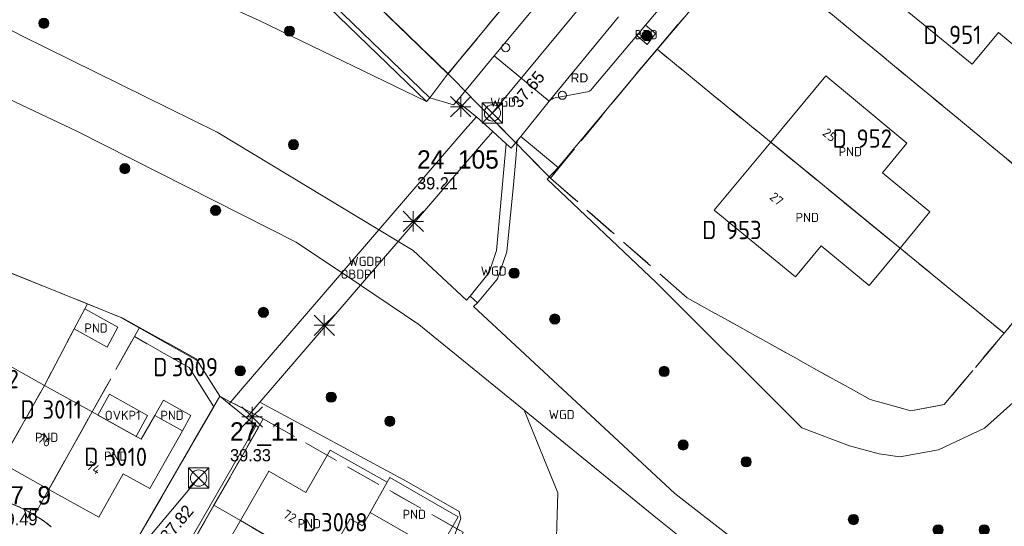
# Model space of a CAD drawing. Header units: metres. Extents: x 207644 to 210135, y 370459 to 373417.
# Tile 165 of 256: x 208797 to 208894, y 371607 to 371656. Entities that reach past the tile are written whole.
import ezdxf
from ezdxf.enums import TextEntityAlignment as Align

# ---------------------------------------------------------------- set-up
doc = ezdxf.new("R2010")
doc.units = ezdxf.units.M
doc.linetypes.add('HIDDEN2', pattern=[4.7625, 3.175, -1.5875])
for name, color, linetype in [('BTD', 7, 'Continuous'), ('combi_kolk', 7, 'Continuous'), ('CON_BxH300x300mm', 7, 'Continuous'), ('GB', 1, 'Continuous'), ('GB07', 1, 'Continuous'), ('GB11', 1, 'Continuous'), ('INV_BxH300x300mm', 7, 'Continuous'), ('KAD_perceelnummer', 212, 'Continuous'), ('KAD_sectie', 212, 'Continuous'), ('KAD_Vastgesteld_Perceel', 212, 'Continuous'), ('KO_INSPECTIE', 7, 'Continuous'), ('NAR', 7, 'Continuous'), ('NLV_inspectieput', 7, 'Continuous'), ('NNR_inspectieput', 7, 'Continuous'), ('NOD_inspectieput', 7, 'Continuous'), ('OBDP1', 7, 'Continuous'), ('OVKP1', 7, 'Continuous'), ('PND', 7, 'Continuous'), ('WGD', 7, 'Continuous'), ('WGDP1', 7, 'Continuous')]:
    doc.layers.add(name, color=color, linetype=linetype)
for name, color, linetype, lineweight in [('GMV', 7, 'Continuous', 25), ('GOBDP1', 7, 'Continuous', 25), ('GP1', 7, 'Continuous', 30), ('Q21_lantaarnpaal', 1, 'Continuous', 0), ('Q26_boom', 72, 'Continuous', 0), ('Q28_rioolput', 153, 'Continuous', 0)]:
    doc.layers.add(name, color=color, linetype=linetype, lineweight=lineweight)
doc.styles.add('ISO', font='isocpeur.ttf', dxfattribs={"height": 1})
doc.styles.add('ISOCP', font='ISOCP.shx', dxfattribs={"height": 1.8})

# ---------------------------------------------------------------- blocks, each defined once
blk = doc.blocks.new('ACMAP_ANN_TEMPLATE_Vastgesteld_Perceelnummer')
at = {"layer": 'KAD_perceelnummer', "style": 'ISOCP'}
blk.add_attdef('Perceelnummer', text='', height=1.8, dxfattribs=at).set_placement((0, 0), align=Align.MIDDLE)
at = {"layer": 'KAD_sectie', "style": 'ISOCP'}
blk.add_attdef('sectie', text='', height=1.8, dxfattribs=at).set_placement((-2.7, 0), align=Align.MIDDLE_RIGHT)
blk = doc.blocks.new('Q26')
blk.add_hatch(color=256).paths.add_polyline_path([(-0.452, -0.01, 1), (0.548, -0.01, 1)])
blk.add_circle((0.048, -0.01), 0.5)
blk = doc.blocks.new('Q21')
for p, q in [((-1, 1), (0, 0)), ((0, 1), (0, 0)), ((0, 0), (1, 1)), ((-1, 0), (0, 0)), ((-1, -1), (0, 0)), ((0, 0), (1, 0)), ((0, 0), (0, -1)), ((0, 0), (1, -1))]:
    blk.add_line(p, q)
blk = doc.blocks.new('Q28')
at = {"linetype": 'Continuous'}
for p, q in [((-1, -1), (1, 1)), ((-1, 1), (1, -1))]:
    blk.add_line(p, q, dxfattribs=at)
blk.add_lwpolyline([(1, 1), (1, -1), (-1, -1), (-1, 1)], close=True)

msp = doc.modelspace()

# ---------------------------------------------------------------- linework, layer by layer
at = {"layer": 'combi_kolk', "color": 253, "lineweight": 13}
for centre in [(208845.14, 371653.6), (208850.72, 371648.92)]:
    msp.add_circle(centre, 0.4, dxfattribs=at)
at = {"layer": 'CON_BxH300x300mm', "color": 253, "linetype": 'Continuous', "lineweight": 13}
for points in [[(208862.78, 371670.05), (208843.85, 371647.19)], [(208801.35, 371595.03), (208814.97, 371611.3)]]:
    msp.add_lwpolyline(points, dxfattribs=at)
at = {"layer": 'GB', "color": 253, "linetype": 'Continuous', "lineweight": 13}
for points in [[(208890.995, 371651.965), (208883.005, 371658.537)], [(208893.565, 371655.093), (208890.995, 371651.965)], [(208898.167, 371651.304), (208893.565, 371655.093)], [(208876.608, 371650.843), (208871.187, 371644.306)], [(208884.579, 371644.226), (208876.608, 371650.843)], [(208865.646, 371637.623), (208871.187, 371644.306)], [(208882.176, 371641.3), (208884.579, 371644.226)], [(208886.826, 371637.452), (208882.176, 371641.3)], [(208873.639, 371631.079), (208865.646, 371637.623)], [(208883.899, 371633.899), (208886.826, 371637.452)], [(208876.141, 371634.109), (208873.639, 371631.079)], [(208880.866, 371630.217), (208876.141, 371634.109)], [(208883.899, 371633.899), (208880.866, 371630.217)], [(208803.8, 371627.921), (208802.742, 371625.971)], [(208807.041, 371626.124), (208803.8, 371627.921)], [(208802.742, 371625.971), (208805.972, 371624.164)], [(208805.972, 371624.164), (208807.041, 371626.124)], [(208809.339, 371615.108), (208804.514, 371617.796)], [(208810.671, 371617.459), (208809.339, 371615.108)], [(208813.374, 371615.933), (208810.671, 371617.459)], [(208810.171, 371610.272), (208813.374, 371615.933)], [(208827.904, 371614.051), (208825.515, 371609.888)], [(208795.551, 371612.814), (208800.254, 371610.187)], [(208805.165, 371607.443), (208807.549, 371611.717)], [(208807.549, 371611.717), (208810.171, 371610.272)], [(208821.872, 371611.978), (208819.085, 371607.121)], [(208825.515, 371609.888), (208821.872, 371611.978)], [(208831.844, 371607.923), (208833.515, 371610.894)], [(208800.254, 371610.187), (208805.165, 371607.443)], [(208831.092, 371606.587), (208831.844, 371607.923)], [(208816.285, 371602.24), (208819.085, 371607.121)], [(208827.099, 371602.438), (208829.872, 371607.277)], [(208829.872, 371607.277), (208831.092, 371606.587)]]:
    msp.add_lwpolyline(points, dxfattribs=at)
at = {"layer": 'GB07', "color": 253, "linetype": 'Continuous', "lineweight": 13}
for points in [[(208883.899, 371633.899), (208871.187, 371644.306)], [(208795.551, 371612.814), (208799.83, 371620.409)], [(208800.254, 371610.187), (208804.514, 371617.796)], [(208827.099, 371602.438), (208819.085, 371607.121)]]:
    msp.add_lwpolyline(points, dxfattribs=at)
at = {"layer": 'GB11', "color": 253, "linetype": 'Continuous', "lineweight": 13}
for points in [[(208794.922, 371623.146), (208799.83, 371620.409)], [(208799.83, 371620.409), (208804.514, 371617.796)], [(208810.671, 371617.459), (208811.517, 371618.958), (208814.22, 371617.432), (208813.374, 371615.933)], [(208833.515, 371610.894), (208827.904, 371614.051)], [(208831.844, 371607.923), (208838.517, 371604.087), (208840.479, 371607.5), (208833.775, 371611.354)], [(208833.515, 371610.894), (208833.775, 371611.354)]]:
    msp.add_lwpolyline(points, dxfattribs=at)
at = {"layer": 'GMV', "color": 253, "linetype": 'Continuous', "lineweight": 13}
for points in [[(208809.539, 371675.226), (208837.357, 371648.296)], [(208837.705, 371648.655), (208812.16, 371673.384)], [(208839.472, 371651.02), (208851.435, 371665.501)], [(208820.925, 371656.26), (208801.088, 371665.251)], [(208852.92, 371663.522), (208844.001, 371652.786)], [(208868.796, 371663.805), (208857.955, 371651.004)], [(208797.666, 371654.743), (208781.257, 371663.293)], [(208865.079, 371663.169), (208858.89, 371655.809)], [(208829.697, 371660.478), (208839.472, 371651.02)], [(208837.357, 371648.296), (208820.925, 371656.26)], [(208849.433, 371648.336), (208856.237, 371656.62)], [(208858.031, 371654.787), (208858.89, 371655.809)], [(208859.878, 371654.992), (208858.89, 371655.809)], [(208781.213, 371655.662), (208803.011, 371645.386)], [(208859.038, 371653.924), (208859.878, 371654.992)], [(208816.787, 371645.28), (208797.666, 371654.743)], [(208858.031, 371654.787), (208853.66, 371649.589)], [(208858.031, 371654.787), (208859.038, 371653.924)], [(208844.001, 371652.786), (208840.341, 371648.354)], [(208849.433, 371648.336), (208844.001, 371652.786)], [(208839.472, 371651.02), (208837.708, 371648.652)], [(208857.955, 371651.004), (208850.294, 371641.812)], [(208853.005, 371649.212), (208850.023, 371648.659)], [(208837.705, 371648.655), (208837.357, 371648.296)], [(208837.705, 371648.655), (208837.708, 371648.652)], [(208840.025, 371647.97), (208837.708, 371648.652)], [(208840.341, 371648.354), (208840.025, 371647.97)], [(208842.263, 371646.808), (208840.341, 371648.354)], [(208849.433, 371648.336), (208846.621, 371644.869)], [(208843.87, 371645.364), (208842.263, 371646.808)], [(208803.011, 371645.386), (208824.559, 371634.494)], [(208836.043, 371633.662), (208816.787, 371645.28)], [(208845.189, 371644.162), (208843.87, 371645.364)], [(208845.69, 371643.705), (208846.288, 371644.453)], [(208846.136, 371642.684), (208846.288, 371644.453)], [(208846.621, 371644.869), (208846.288, 371644.453)], [(208850.294, 371641.812), (208846.621, 371644.869)], [(208845.094, 371643.1), (208845.189, 371644.162)], [(208845.189, 371644.162), (208845.69, 371643.705)], [(208844.254, 371633.675), (208845.094, 371643.1)], [(208845.916, 371640.125), (208846.136, 371642.684)], [(208850.294, 371641.812), (208849.221, 371640.683)], [(208849.221, 371640.683), (208859.927, 371630.508)], [(208845.259, 371633.527), (208845.916, 371640.125)], [(208824.559, 371634.494), (208830.874, 371630.257)], [(208791.297, 371633.563), (208807.25, 371627.125)], [(208841.304, 371628.779), (208836.043, 371633.662)], [(208843.518, 371631.515), (208844.254, 371633.675)], [(208844.338, 371630.89), (208845.259, 371633.527)], [(208841.652, 371629.176), (208843.518, 371631.515)], [(208842.368, 371628.529), (208844.338, 371630.89)], [(208820.991, 371618.768), (208830.874, 371630.257)], [(208830.874, 371630.257), (208836.622, 371626.401)], [(208859.927, 371630.508), (208874.26, 371616.222)], [(208841.652, 371629.176), (208841.304, 371628.779)], [(208842.368, 371628.529), (208841.652, 371629.176)], [(208841.989, 371628.143), (208842.368, 371628.529)], [(208861.781, 371609.772), (208841.989, 371628.143)], [(208807.25, 371627.125), (208814.844, 371622.844)], [(208836.622, 371626.401), (208846.977, 371617.961)], [(208814.844, 371622.844), (208817.058, 371619.354)], [(208807.378, 371602.575), (208817.058, 371619.354)], [(208817.976, 371618.608), (208817.058, 371619.354)], [(208819.669, 371617.231), (208817.976, 371618.608)], [(208820.991, 371618.768), (208819.669, 371617.231)], [(208835.449, 371610.969), (208820.991, 371618.768)], [(208892.191, 371616.201), (208895.313, 371619.002)], [(208820.62, 371616.458), (208819.669, 371617.231)], [(208846.977, 371617.961), (208850.277, 371609.833)], [(208846.977, 371617.961), (208860.051, 371607.305)], [(208820.62, 371616.458), (208808.453, 371595.269)], [(208820.859, 371616.264), (208809.695, 371596.766)], [(208820.62, 371616.458), (208820.859, 371616.264)], [(208874.26, 371616.222), (208878.919, 371614.453)], [(208887.664, 371614.073), (208892.191, 371616.201)], [(208878.919, 371614.453), (208881.857, 371613.665)], [(208881.857, 371613.665), (208883.881, 371613.385)], [(208883.881, 371613.385), (208887.664, 371614.073)], [(208840.59, 371608.006), (208835.449, 371610.969)], [(208850.277, 371609.833), (208850.052, 371602.24)], [(208867.508, 371605.315), (208861.781, 371609.772)], [(208840.741, 371607.312), (208840.59, 371608.006)], [(208836.904, 371597.049), (208840.741, 371607.312)], [(208860.051, 371607.305), (208863.997, 371604.136)]]:
    msp.add_lwpolyline(points, dxfattribs=at)
for points in [[(208853.66, 371649.589, -0.230593), (208853.005, 371649.212)], [(208849.433, 371648.336, -0.180943), (208850.023, 371648.659)], [(208795.745, 371609.07, -0.046945), (208798.239, 371608.009)], [(208798.239, 371608.009, -0.046254), (208800.495, 371606.507)]]:
    msp.add_lwpolyline(points, format="xyb", dxfattribs=at)
at = {"layer": 'GOBDP1', "color": 253, "linetype": 'Continuous', "lineweight": 13}
for points in [[(208842.263, 371646.808), (208841.176, 371645.546)], [(208841.176, 371645.546), (208832.686, 371635.688)], [(208842.968, 371644.315), (208843.87, 371645.364)], [(208834.569, 371634.552), (208842.968, 371644.315)], [(208832.686, 371635.688), (208829.058, 371631.475)], [(208830.874, 371630.257), (208834.569, 371634.552)], [(208829.058, 371631.475), (208819.444, 371620.313)], [(208819.444, 371620.313), (208817.976, 371618.608)]]:
    msp.add_lwpolyline(points, dxfattribs=at)
at = {"layer": 'GP1', "color": 253, "linetype": 'Continuous', "lineweight": 13}
for points in [[(208806.203, 371619.533), (208805.081, 371617.48)], [(208809.958, 371617.461), (208806.203, 371619.533)], [(208805.081, 371617.48), (208808.836, 371615.388)], [(208808.836, 371615.388), (208809.958, 371617.461)]]:
    msp.add_lwpolyline(points, dxfattribs=at)
at = {"layer": 'KAD_Vastgesteld_Perceel', "color": 253, "linetype": 'HIDDEN2', "lineweight": 13}
for points in [[(208694.9, 371757.493), (208709.747, 371743.218), (208724.491, 371729.043), (208726.583, 371726.967), (208741.407, 371712.618), (208756.118, 371698.38), (208764.536, 371707.097), (208766.611, 371705.085), (208779.128, 371692.94), (208781.396, 371690.743), (208796.163, 371676.442), (208804.372, 371684.979), (208806.485, 371682.937), (208821.263, 371668.649), (208839.485, 371651.032), (208849.545, 371640.773), (208862.969, 371629.017), (208880.974, 371619.008), (208884.967, 371617.908), (208888.231, 371618.531), (208894.123, 371625.528), (208902.743, 371635.772)], [(208896.154, 371694.321), (208886.652, 371683.887), (208884.256, 371681.257), (208877.743, 371673.946), (208868.796, 371663.805), (208860.023, 371653.446), (208857.955, 371651.004), (208849.545, 371640.773), (208839.485, 371651.032), (208851.429, 371665.493), (208866.061, 371682.303), (208879.779, 371697.62), (208881.139, 371699.081), (208885.47, 371703.86), (208889.647, 371708.469), (208893.818, 371713.071), (208927.234, 371749.943)], [(208840.955, 371605.973), (208821.326, 371617.111), (208818.078, 371618.804), (208817.058, 371619.354), (208814.745, 371623.005), (208809.165, 371626.103), (208807.511, 371627.021), (208804.064, 371628.407), (208794.165, 371632.388)], [(208800.495, 371606.507), (208799.688, 371607.114), (208798.842, 371607.665), (208800.256, 371610.191), (208804.514, 371617.796), (208808.659, 371625.198), (208814.058, 371622.152), (208816.454, 371618.307), (208807.378, 371602.575)], [(208807.378, 371602.575), (208816.454, 371618.307), (208817.058, 371619.354), (208818.078, 371618.804), (208821.326, 371617.111), (208816.484, 371608.641), (208811.63, 371600.151)], [(208796.598, 371608.769), (208797.43, 371608.414), (208798.239, 371608.009), (208798.842, 371607.665), (208799.688, 371607.114), (208800.495, 371606.507)]]:
    msp.add_lwpolyline(points, dxfattribs=at)
for points in [[(208837.641, 371685.868), (208850.521, 371673.434), (208851.429, 371665.493), (208839.485, 371651.032), (208821.263, 371668.649), (208837.641, 371685.868)], [(208868.796, 371663.805), (208877.743, 371673.946), (208911.511, 371646.198), (208902.743, 371635.772), (208868.796, 371663.805)], [(208860.023, 371653.446), (208868.796, 371663.805), (208902.743, 371635.772), (208894.123, 371625.528), (208860.023, 371653.446)], [(208849.545, 371640.773), (208857.955, 371651.004), (208860.023, 371653.446), (208894.123, 371625.528), (208888.231, 371618.531), (208884.967, 371617.908), (208880.974, 371619.008), (208862.969, 371629.017), (208849.545, 371640.773)], [(208794.165, 371632.388), (208804.064, 371628.407), (208803.8, 371627.921), (208802.742, 371625.971), (208799.828, 371620.405), (208795.555, 371612.821), (208793.787, 371609.682), (208786.803, 371611.866), (208791.869, 371625.158), (208793.835, 371631.349), (208794.165, 371632.388)], [(208803.8, 371627.921), (208804.064, 371628.407), (208807.511, 371627.021), (208809.165, 371626.103), (208808.659, 371625.198), (208804.514, 371617.796), (208800.256, 371610.191), (208798.842, 371607.665), (208798.239, 371608.009), (208797.43, 371608.414), (208796.598, 371608.769), (208795.745, 371609.07), (208793.787, 371609.682), (208795.555, 371612.821), (208799.828, 371620.405), (208802.742, 371625.971), (208803.8, 371627.921)], [(208809.165, 371626.103), (208814.745, 371623.005), (208817.058, 371619.354), (208816.454, 371618.307), (208814.058, 371622.152), (208808.659, 371625.198), (208809.165, 371626.103)], [(208836.745, 371596.802), (208827.096, 371602.44), (208819.085, 371607.121), (208816.484, 371608.641), (208821.326, 371617.111), (208840.955, 371605.973), (208836.745, 371596.802)], [(208827.096, 371602.44), (208836.745, 371596.802), (208833.769, 371590.318), (208830.206, 371591.863), (208824.246, 371594.447), (208811.63, 371600.151), (208816.484, 371608.641), (208819.085, 371607.121), (208827.096, 371602.44)]]:
    msp.add_lwpolyline(points, close=True, dxfattribs=at)
at = {"layer": 'NOD_inspectieput', "color": 253, "lineweight": 13}
for centre in [(208843.85, 371647.19), (208814.97, 371611.3)]:
    msp.add_circle(centre, 0.8, dxfattribs=at)

# ---------------------------------------------------------------- block references
at = {"layer": 'KAD_Vastgesteld_Perceel', "color": 253, "linetype": 'HIDDEN2', "lineweight": 13}
ref = msp.add_blockref('ACMAP_ANN_TEMPLATE_Vastgesteld_Perceelnummer', (208890.3, 371654.859), dxfattribs=at)
ref.add_attrib('Perceelnummer', '951', dxfattribs={"layer": 'KAD_perceelnummer', "lineweight": 13, "height": 1.8, "style": 'ISOCP'}).set_placement((208890.3, 371654.859), align=Align.MIDDLE)
ref.add_attrib('sectie', 'D', dxfattribs={"layer": 'KAD_sectie', "lineweight": 13, "height": 1.8, "style": 'ISOCP'}).set_placement((208887.6, 371654.859), align=Align.MIDDLE_RIGHT)
ref = msp.add_blockref('ACMAP_ANN_TEMPLATE_Vastgesteld_Perceelnummer', (208881.359, 371644.667), dxfattribs=at)
ref.add_attrib('Perceelnummer', '952', dxfattribs={"layer": 'KAD_perceelnummer', "lineweight": 13, "height": 1.8, "style": 'ISOCP'}).set_placement((208881.359, 371644.667), align=Align.MIDDLE)
ref.add_attrib('sectie', 'D', dxfattribs={"layer": 'KAD_sectie', "lineweight": 13, "height": 1.8, "style": 'ISOCP'}).set_placement((208878.659, 371644.667), align=Align.MIDDLE_RIGHT)
ref = msp.add_blockref('ACMAP_ANN_TEMPLATE_Vastgesteld_Perceelnummer', (208868.545, 371635.677), dxfattribs=at)
ref.add_attrib('Perceelnummer', '953', dxfattribs={"layer": 'KAD_perceelnummer', "lineweight": 13, "height": 1.8, "style": 'ISOCP'}).set_placement((208868.545, 371635.677), align=Align.MIDDLE)
ref.add_attrib('sectie', 'D', dxfattribs={"layer": 'KAD_sectie', "lineweight": 13, "height": 1.8, "style": 'ISOCP'}).set_placement((208865.845, 371635.677), align=Align.MIDDLE_RIGHT)
ref = msp.add_blockref('ACMAP_ANN_TEMPLATE_Vastgesteld_Perceelnummer', (208814.608, 371622.205), dxfattribs=at)
ref.add_attrib('Perceelnummer', '3009', dxfattribs={"layer": 'KAD_perceelnummer', "lineweight": 13, "height": 1.8, "style": 'ISOCP'}).set_placement((208814.608, 371622.205), align=Align.MIDDLE)
ref.add_attrib('sectie', 'D', dxfattribs={"layer": 'KAD_sectie', "lineweight": 13, "height": 1.8, "style": 'ISOCP'}).set_placement((208811.908, 371622.205), align=Align.MIDDLE_RIGHT)
ref = msp.add_blockref('ACMAP_ANN_TEMPLATE_Vastgesteld_Perceelnummer', (208795.228, 371621.035), dxfattribs=at)
ref.add_attrib('Perceelnummer', '3012', dxfattribs={"layer": 'KAD_perceelnummer', "lineweight": 13, "height": 1.8, "style": 'ISOCP'}).set_placement((208795.228, 371621.035), align=Align.MIDDLE)
ref.add_attrib('sectie', 'D', dxfattribs={"layer": 'KAD_sectie', "lineweight": 13, "height": 1.8, "style": 'ISOCP'}).set_placement((208792.528, 371621.035), align=Align.MIDDLE_RIGHT)
ref = msp.add_blockref('ACMAP_ANN_TEMPLATE_Vastgesteld_Perceelnummer', (208801.571, 371618.036), dxfattribs=at)
ref.add_attrib('Perceelnummer', '3011', dxfattribs={"layer": 'KAD_perceelnummer', "lineweight": 13, "height": 1.8, "style": 'ISOCP'}).set_placement((208801.571, 371618.036), align=Align.MIDDLE)
ref.add_attrib('sectie', 'D', dxfattribs={"layer": 'KAD_sectie', "lineweight": 13, "height": 1.8, "style": 'ISOCP'}).set_placement((208798.871, 371618.036), align=Align.MIDDLE_RIGHT)
ref = msp.add_blockref('ACMAP_ANN_TEMPLATE_Vastgesteld_Perceelnummer', (208807.83, 371613.386), dxfattribs=at)
ref.add_attrib('Perceelnummer', '3010', dxfattribs={"layer": 'KAD_perceelnummer', "lineweight": 13, "height": 1.8, "style": 'ISOCP'}).set_placement((208807.83, 371613.386), align=Align.MIDDLE)
ref.add_attrib('sectie', 'D', dxfattribs={"layer": 'KAD_sectie', "lineweight": 13, "height": 1.8, "style": 'ISOCP'}).set_placement((208805.13, 371613.386), align=Align.MIDDLE_RIGHT)
ref = msp.add_blockref('ACMAP_ANN_TEMPLATE_Vastgesteld_Perceelnummer', (208829.294, 371606.956), dxfattribs=at)
ref.add_attrib('Perceelnummer', '3008', dxfattribs={"layer": 'KAD_perceelnummer', "lineweight": 13, "height": 1.8, "style": 'ISOCP'}).set_placement((208829.294, 371606.956), align=Align.MIDDLE)
ref.add_attrib('sectie', 'D', dxfattribs={"layer": 'KAD_sectie', "lineweight": 13, "height": 1.8, "style": 'ISOCP'}).set_placement((208826.594, 371606.956), align=Align.MIDDLE_RIGHT)
at = {"layer": 'Q21_lantaarnpaal', "color": 253}
for p in [(208840.736, 371647.795), (208836.06, 371636.517), (208827.313, 371626.321), (208820.236, 371617.31)]:
    msp.add_blockref('Q21', p, dxfattribs=at)
at = {"layer": 'Q26_boom', "color": 253}
for p in [(208799.71, 371656.005), (208823.852, 371655.231), (208858.978, 371654.784), (208824.245, 371644.076), (208807.676, 371641.718), (208816.598, 371637.616), (208845.923, 371631.442), (208821.287, 371627.592), (208849.919, 371626.935), (208819.022, 371621.851), (208860.678, 371621.79), (208827.959, 371619.253), (208833.718, 371616.887), (208862.533, 371614.563), (208868.735, 371612.905), (208879.266, 371607.225), (208887.586, 371606.213), (208892.123, 371606.213)]:
    msp.add_blockref('Q26', p, dxfattribs=at)
at = {"layer": 'Q28_rioolput', "color": 253}
for p in [(208843.846, 371647.186), (208814.965, 371611.299)]:
    msp.add_blockref('Q28', p, dxfattribs=at)

# ---------------------------------------------------------------- texts
at = {"layer": 'BTD', "color": 253, "linetype": 'Continuous', "lineweight": 13, "style": 'ISO'}
msp.add_text('BTD', height=0.9, dxfattribs=at).set_placement((208858.955, 371654.875), align=Align.MIDDLE_CENTER)
at = {"layer": 'INV_BxH300x300mm', "color": 253, "lineweight": 13}
for s, rotation, p in [('37.65', 50.37, (208846.51, 371647.58)), ('37.82', 50.07, (208811.99, 371604.93))]:
    msp.add_text(s, height=1.2, rotation=rotation, dxfattribs=at).set_placement(p)
at = {"layer": 'KO_INSPECTIE', "color": 253, "lineweight": 13}
for s, p in [('RD', (208851.52, 371650.18)), ('VT', (208797.77, 371607.33))]:
    msp.add_text(s, height=0.9, dxfattribs=at).set_placement(p)
at = {"layer": 'NAR', "color": 253, "linetype": 'Continuous', "lineweight": 13, "style": 'ISO'}
for s, rotation, p in [('25', 320.3, (208876.977, 371645.022)), ('27', 320.3, (208871.764, 371638.735)), ('76', 330.8, (208799.837, 371615.002)), ('74', 330.8, (208804.662, 371612.306)), ('72', 330.2, (208823.941, 371607.546))]:
    msp.add_text(s, height=0.9, rotation=rotation, dxfattribs=at).set_placement(p, align=Align.MIDDLE_CENTER)
at = {"layer": 'NLV_inspectieput', "color": 253, "lineweight": 13}
for s, p in [('39.21', (208836.44, 371639.67)), ('39.33', (208818.06, 371612.94)), ('39.49', (208795.12, 371606.66))]:
    msp.add_text(s, height=1.2, dxfattribs=at).set_placement(p)
at = {"layer": 'NNR_inspectieput', "color": 253, "lineweight": 13}
for s, p in [('24_105', (208836.44, 371641.71)), ('27_11', (208818.06, 371614.98)), ('27_9', (208795.12, 371608.7))]:
    msp.add_text(s, height=1.8, dxfattribs=at).set_placement(p)
at = {"layer": 'OBDP1', "color": 253, "linetype": 'Continuous', "lineweight": 13, "style": 'ISO'}
msp.add_text('OBDP1', height=0.9, dxfattribs=at).set_placement((208830.679, 371631.338), align=Align.MIDDLE_CENTER)
at = {"layer": 'OVKP1', "color": 253, "linetype": 'Continuous', "lineweight": 13, "style": 'ISO'}
msp.add_text('OVKP1', height=0.9, dxfattribs=at).set_placement((208807.52, 371617.464), align=Align.MIDDLE_CENTER)
at = {"layer": 'PND', "color": 253, "linetype": 'Continuous', "lineweight": 13, "style": 'ISO'}
for p in [(208879.007, 371643.378), (208874.773, 371636.911), (208804.892, 371626.042), (208812.361, 371617.463), (208800.033, 371615.303), (208806.814, 371613.457), (208836.163, 371607.732), (208825.841, 371606.815)]:
    msp.add_text('PND', height=0.9, dxfattribs=at).set_placement(p, align=Align.MIDDLE_CENTER)
at = {"layer": 'WGD', "color": 253, "linetype": 'Continuous', "lineweight": 13, "style": 'ISO'}
for p in [(208844.887, 371648.249), (208843.97, 371631.646), (208850.647, 371617.539)]:
    msp.add_text('WGD', height=0.9, dxfattribs=at).set_placement(p, align=Align.MIDDLE_CENTER)
at = {"layer": 'WGDP1', "color": 253, "linetype": 'Continuous', "lineweight": 13, "style": 'ISO'}
msp.add_text('WGDP1', height=0.9, dxfattribs=at).set_placement((208831.561, 371632.594), align=Align.MIDDLE_CENTER)

doc.saveas('drawing.dxf')
